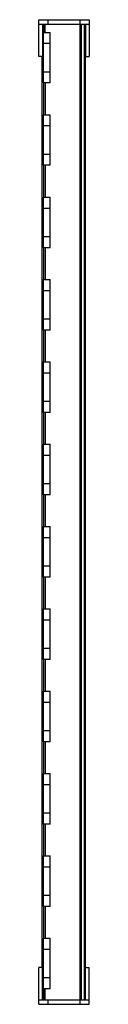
# Model space of a CAD drawing. Header units: millimetres. Extents: x 233 to 244, y 208 to 422.
import ezdxf

# ---------------------------------------------------------------- set-up
doc = ezdxf.new("R2010")
doc.units = ezdxf.units.MM
doc.header["$LTSCALE"] = 38.72
doc.layers.get('0').update_dxf_attribs({"linetype": 'CONTINUOUS'})

msp = doc.modelspace()

# ---------------------------------------------------------------- linework, layer by layer
at = {"color": 7, "linetype": 'Continuous'}
for p, q in [((233.35, 413.82), (233.35, 421.82)), ((233.35, 421.82), (244.35, 421.82)), ((244.35, 421.82), (244.35, 413.82)), ((233.35, 420.82), (244.35, 420.82)), ((234.15, 420.82), (234.15, 413.82)), ((242.38, 208.82), (242.38, 420.82)), ((243.55, 420.82), (243.55, 413.82)), ((234.35, 419.07), (234.35, 408.07)), ((234.35, 419.07), (235.85, 419.07)), ((235.85, 408.07), (235.85, 419.07)), ((235.85, 416.62), (234.35, 416.62)), ((234.15, 413.82), (233.35, 413.82)), ((234.14, 215.82), (234.14, 413.82)), ((243.55, 413.82), (244.35, 413.82)), ((243.56, 215.82), (243.56, 413.82)), ((234.35, 410.52), (235.85, 410.52)), ((235.85, 408.07), (234.35, 408.07)), ((234.35, 401.17), (234.35, 390.17)), ((234.35, 401.17), (235.85, 401.17)), ((235.85, 390.17), (235.85, 401.17)), ((235.85, 398.72), (234.35, 398.72)), ((234.35, 392.62), (235.85, 392.62)), ((235.85, 390.17), (234.35, 390.17)), ((234.35, 383.27), (234.35, 372.27)), ((234.35, 383.27), (235.85, 383.27)), ((235.85, 372.27), (235.85, 383.27)), ((235.85, 380.82), (234.35, 380.82)), ((234.35, 374.72), (235.85, 374.72)), ((235.85, 372.27), (234.35, 372.27)), ((234.35, 365.37), (234.35, 354.37)), ((234.35, 365.37), (235.85, 365.37)), ((235.85, 354.37), (235.85, 365.37)), ((235.85, 362.92), (234.35, 362.92)), ((234.35, 356.82), (235.85, 356.82)), ((235.85, 354.37), (234.35, 354.37)), ((234.35, 347.47), (234.35, 336.47)), ((234.35, 347.47), (235.85, 347.47)), ((235.85, 336.47), (235.85, 347.47)), ((235.85, 345.02), (234.35, 345.02)), ((234.35, 338.92), (235.85, 338.92)), ((235.85, 336.47), (234.35, 336.47)), ((234.35, 329.57), (234.35, 318.57)), ((234.35, 329.57), (235.85, 329.57)), ((235.85, 318.57), (235.85, 329.57)), ((235.85, 327.12), (234.35, 327.12)), ((234.35, 321.02), (235.85, 321.02)), ((235.85, 318.57), (234.35, 318.57)), ((234.35, 311.67), (234.35, 300.67)), ((234.35, 311.67), (235.85, 311.67)), ((235.85, 300.67), (235.85, 311.67)), ((235.85, 309.22), (234.35, 309.22)), ((234.35, 303.12), (235.85, 303.12)), ((235.85, 300.67), (234.35, 300.67)), ((234.35, 293.77), (235.85, 293.77)), ((234.35, 293.77), (234.35, 282.77)), ((235.85, 282.77), (235.85, 293.77)), ((235.85, 291.32), (234.35, 291.32)), ((234.35, 285.22), (235.85, 285.22)), ((235.85, 282.77), (234.35, 282.77)), ((234.35, 275.87), (235.85, 275.87)), ((234.35, 275.87), (234.35, 264.87)), ((235.85, 264.87), (235.85, 275.87)), ((235.85, 273.42), (234.35, 273.42)), ((234.35, 267.32), (235.85, 267.32)), ((235.85, 264.87), (234.35, 264.87)), ((234.35, 257.97), (235.85, 257.97)), ((234.35, 257.97), (234.35, 246.97)), ((235.85, 246.97), (235.85, 257.97)), ((235.85, 255.52), (234.35, 255.52)), ((234.35, 249.42), (235.85, 249.42)), ((235.85, 246.97), (234.35, 246.97)), ((234.35, 240.07), (235.85, 240.07)), ((234.35, 240.07), (234.35, 229.07)), ((235.85, 229.07), (235.85, 240.07)), ((235.85, 237.62), (234.35, 237.62)), ((234.35, 231.52), (235.85, 231.52)), ((235.85, 229.07), (234.35, 229.07)), ((234.35, 222.17), (235.85, 222.17)), ((234.35, 222.17), (234.35, 211.17)), ((235.85, 211.17), (235.85, 222.17)), ((235.85, 219.72), (234.35, 219.72)), ((234.15, 215.82), (233.35, 215.82)), ((233.35, 207.82), (233.35, 215.82)), ((234.15, 208.82), (234.15, 215.82)), ((243.55, 215.82), (244.35, 215.82)), ((243.55, 208.82), (243.55, 215.82)), ((244.35, 207.82), (244.35, 215.82)), ((234.35, 213.62), (235.85, 213.62)), ((235.85, 211.17), (234.35, 211.17)), ((233.35, 208.82), (244.35, 208.82)), ((233.35, 207.82), (244.35, 207.82))]:
    msp.add_line(p, q, dxfattribs=at)
at = {"color": 9, "linetype": 'Continuous'}
for p, q in [((235.35, 421.82), (235.35, 420.82)), ((242.35, 420.82), (242.35, 421.82)), ((234.46, 419.07), (234.46, 420.82)), ((234.76, 419.07), (234.76, 420.82)), ((242.64, 208.82), (242.64, 420.82)), ((243.22, 420.82), (243.22, 208.82)), ((234.46, 401.17), (234.46, 408.07)), ((234.76, 408.07), (234.76, 401.17)), ((234.46, 383.27), (234.46, 390.17)), ((234.76, 390.17), (234.76, 383.27)), ((234.46, 365.37), (234.46, 372.27)), ((234.76, 372.27), (234.76, 365.37)), ((234.46, 347.47), (234.46, 354.37)), ((234.76, 354.37), (234.76, 347.47)), ((234.46, 329.57), (234.46, 336.47)), ((234.76, 336.47), (234.76, 329.57)), ((234.46, 311.67), (234.46, 318.57)), ((234.76, 318.57), (234.76, 311.67)), ((234.46, 293.77), (234.46, 300.67)), ((234.76, 300.67), (234.76, 293.77)), ((234.46, 275.87), (234.46, 282.77)), ((234.76, 282.77), (234.76, 275.87)), ((234.46, 257.97), (234.46, 264.87)), ((234.76, 264.87), (234.76, 257.97)), ((234.46, 240.07), (234.46, 246.97)), ((234.76, 246.97), (234.76, 240.07)), ((234.46, 222.17), (234.46, 229.07)), ((234.76, 229.07), (234.76, 222.17)), ((234.46, 208.82), (234.46, 211.17)), ((234.76, 208.82), (234.76, 211.17)), ((235.35, 208.82), (235.35, 207.82)), ((242.35, 207.82), (242.35, 208.82))]:
    msp.add_line(p, q, dxfattribs=at)

doc.saveas('drawing.dxf')
